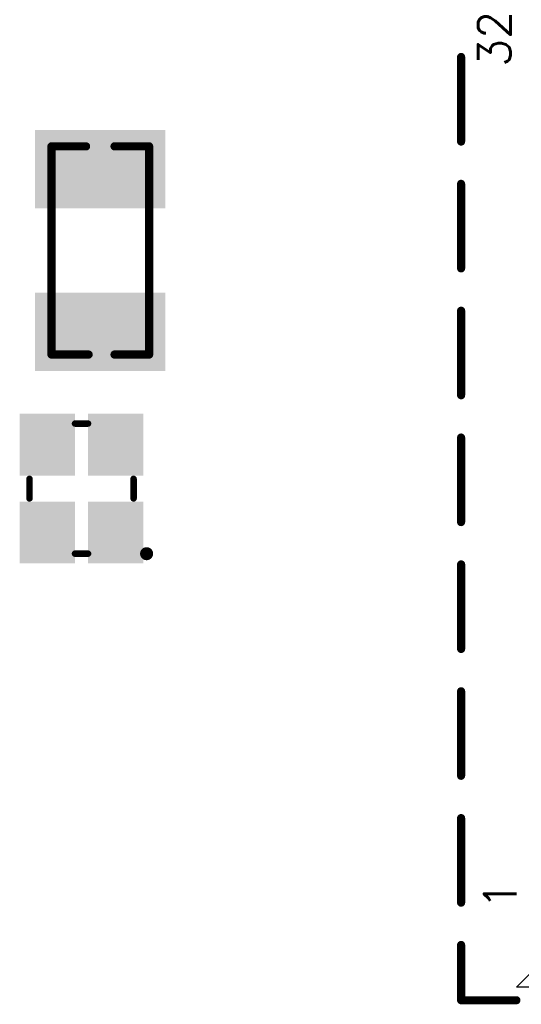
# Model space of a CAD drawing. Header units: millimetres. Extents: x 33.87 to 37.32, y 19.03 to 21.28.
# Tile 5 of 19: x 34.7 to 35.01, y 19.87 to 20.47. Entities that reach past the tile are written whole.
import ezdxf

# ---------------------------------------------------------------- set-up
doc = ezdxf.new("R2010")
doc.units = ezdxf.units.MM
doc.header["$MEASUREMENT"] = 0
for name, color, linetype in [('TopLayer', 1, 'Continuous'), ('TopOverlay', 2, 'Continuous'), ('TopPaste', 8, 'Continuous'), ('TopSolder', 216, 'Continuous')]:
    doc.layers.add(name, color=color, linetype=linetype)
doc.styles.get("Standard").update_dxf_attribs({"font": 'txt', "bigfont": 'AllInOneBig.shx'})

# ---------------------------------------------------------------- blocks, each defined once
blk = doc.blocks.new('SMD2016_4P_2')
at = {"layer": 'TopLayer'}
for points in [[(-0.00984, 0.03543), (-0.04331, 0.03543), (-0.00984, 0.00591), (-0.04331, 0.00591)], [(0.04331, 0.03543), (0.00984, 0.03543), (0.04331, 0.00591), (0.00984, 0.00591)], [(-0.00984, -0.00591), (-0.04331, -0.00591), (-0.00984, -0.03543), (-0.04331, -0.03543)], [(0.04331, -0.00591), (0.00984, -0.00591), (0.04331, -0.03543), (0.00984, -0.03543)]]:
    blk.add_solid(points, dxfattribs=at)
at = {"layer": 'TopOverlay'}
for points, const_width in [([(0.04134, 0.03937, 1), (0.0374, 0.03937, 1)], 0.00394), ([(0.03642, 0.03937, 1), (0.03839, 0.03937, 1)], 0.00197), ([(0.04035, 0.03937, 1), (0.04232, 0.03937, 1)], 0.00197), ([(-0.00689, 0.0315, 1), (-0.00492, 0.0315, 1)], 0.00197), ([(0.00492, 0.0315, 1), (0.00689, 0.0315, 1)], 0.00197), ([(-0.04035, 0.00394, 1), (-0.03839, 0.00394, 1)], 0.00197), ([(0.03839, 0.00394, 1), (0.04035, 0.00394, 1)], 0.00197), ([(-0.04035, -0.00394, 1), (-0.03839, -0.00394, 1)], 0.00197), ([(0.03839, -0.00394, 1), (0.04035, -0.00394, 1)], 0.00197), ([(-0.00689, -0.0315, 1), (-0.00492, -0.0315, 1)], 0.00197), ([(0.00492, -0.0315, 1), (0.00689, -0.0315, 1)], 0.00197)]:
    blk.add_lwpolyline(points, format="xyb", close=True, dxfattribs=dict(at, const_width=const_width))
at = {"layer": 'TopOverlay', "const_width": 0.00394}
for points in [[(-0.00591, 0.0315), (0.00591, 0.0315)], [(-0.03937, 0.00394), (-0.03937, -0.00394)], [(0.03937, 0.00394), (0.03937, -0.00394)], [(-0.00591, -0.0315), (0.00591, -0.0315)]]:
    blk.add_lwpolyline(points, dxfattribs=at)
at = {"layer": 'TopPaste'}
for points in [[(-0.00984, 0.03543), (-0.04331, 0.03543), (-0.00984, 0.00591), (-0.04331, 0.00591)], [(0.04331, 0.03543), (0.00984, 0.03543), (0.04331, 0.00591), (0.00984, 0.00591)], [(-0.00984, -0.00591), (-0.04331, -0.00591), (-0.00984, -0.03543), (-0.04331, -0.03543)], [(0.04331, -0.00591), (0.00984, -0.00591), (0.04331, -0.03543), (0.00984, -0.03543)]]:
    blk.add_solid(points, dxfattribs=at)
at = {"layer": 'TopSolder'}
for points in [[(-0.00787, 0.0374), (-0.04528, 0.0374), (-0.00787, 0.00394), (-0.04528, 0.00394)], [(0.04528, 0.0374), (0.00787, 0.0374), (0.04528, 0.00394), (0.00787, 0.00394)], [(-0.00787, -0.00394), (-0.04528, -0.00394), (-0.00787, -0.0374), (-0.04528, -0.0374)], [(0.04528, -0.00394), (0.00787, -0.00394), (0.04528, -0.0374), (0.00787, -0.0374)]]:
    blk.add_solid(points, dxfattribs=at)
blk = doc.blocks.new('BGA491_14R0X14R0X1R00_RV1126B__37')
at = {"layer": 'TopOverlay'}
for p, q in [((-0.30709, 0.2815), (-0.30709, 0.2815)), ((-0.30709, 0.2815), (-0.2815, 0.25591)), ((-0.30709, 0.23031), (-0.30709, 0.2815))]:
    blk.add_line(p, q, dxfattribs=at)
at = {"layer": 'TopOverlay', "const_width": 0.00492}
for points in [[(-0.31496, 0.2815), (-0.31496, 0.31496)], [(-0.2815, 0.31496), (-0.31496, 0.31496)], [(-0.20472, 0.31496), (-0.25591, 0.31496)], [(-0.12795, 0.31496), (-0.17913, 0.31496)], [(-0.05118, 0.31496), (-0.10236, 0.31496)], [(0.02559, 0.31496), (-0.02559, 0.31496)], [(0.10236, 0.31496), (0.05118, 0.31496)], [(0.17913, 0.31496), (0.12795, 0.31496)], [(0.25591, 0.31496), (0.20472, 0.31496)]]:
    blk.add_lwpolyline(points, dxfattribs=at)
at = {"layer": 'TopOverlay', "const_width": 0.00246}
for points in [[(-0.31619, 0.31496, 1), (-0.31373, 0.31496, 1)], [(-0.31619, 0.31496, 1), (-0.31373, 0.31496, 1)], [(-0.28273, 0.31496, 1), (-0.28027, 0.31496, 1)], [(-0.25714, 0.31496, 1), (-0.25468, 0.31496, 1)], [(-0.20595, 0.31496, 1), (-0.20349, 0.31496, 1)], [(-0.18036, 0.31496, 1), (-0.1779, 0.31496, 1)], [(-0.12918, 0.31496, 1), (-0.12672, 0.31496, 1)], [(-0.10359, 0.31496, 1), (-0.10113, 0.31496, 1)], [(-0.05241, 0.31496, 1), (-0.04995, 0.31496, 1)], [(-0.02682, 0.31496, 1), (-0.02436, 0.31496, 1)], [(0.02436, 0.31496, 1), (0.02682, 0.31496, 1)], [(0.04995, 0.31496, 1), (0.05241, 0.31496, 1)], [(0.10113, 0.31496, 1), (0.10359, 0.31496, 1)], [(0.12672, 0.31496, 1), (0.12918, 0.31496, 1)], [(0.1779, 0.31496, 1), (0.18036, 0.31496, 1)], [(0.20349, 0.31496, 1), (0.20595, 0.31496, 1)], [(0.25468, 0.31496, 1), (0.25714, 0.31496, 1)], [(-0.31619, 0.2815, 1), (-0.31373, 0.2815, 1)]]:
    blk.add_lwpolyline(points, format="xyb", close=True, dxfattribs=at)
at = {"layer": 'TopOverlay'}
for s, p in [('32', (0.25, 0.285)), ('1', (-0.25984, 0.2815))]:
    blk.add_text(s, height=0.01969, dxfattribs=at).set_placement(p)
blk = doc.blocks.new('CRY2_3R20_1R50_0R90_51')
at = {"layer": 'TopLayer'}
for points in [[(-0.068894, 0.035435), (-0.068894, -0.035435), (-0.029524, 0.035435), (-0.029524, -0.035435)], [(0.029524, 0.035435), (0.029524, -0.035435), (0.068894, 0.035435), (0.068894, -0.035435)]]:
    blk.add_solid(points, dxfattribs=at)
at = {"layer": 'TopOverlay', "const_width": 0.005}
for points in [[(-0.062992, 0.029531), (-0.062992, 0.008634)], [(-0.062992, 0.029531), (0.062992, 0.029531)], [(0.062992, 0.029531), (0.062992, 0.008634)], [(0.062992, -0.007091), (0.062992, -0.029531)], [(-0.062992, -0.008642), (-0.062992, -0.029531)], [(-0.062992, -0.029531), (0.062992, -0.029531)]]:
    blk.add_lwpolyline(points, dxfattribs=at)
at = {"layer": 'TopOverlay', "const_width": 0.0025}
for points in [[(-0.064242, 0.029531, 1), (-0.061742, 0.029531, 1)], [(-0.064242, 0.029531, 1), (-0.061742, 0.029531, 1)], [(0.061742, 0.029531, 1), (0.064242, 0.029531, 1)], [(0.061742, 0.029531, 1), (0.064242, 0.029531, 1)], [(-0.064242, 0.008634, 1), (-0.061742, 0.008634, 1)], [(0.061742, 0.008634, 1), (0.064242, 0.008634, 1)], [(0.061742, -0.007091, 1), (0.064242, -0.007091, 1)], [(-0.064242, -0.008642, 1), (-0.061742, -0.008642, 1)], [(-0.064242, -0.029531, 1), (-0.061742, -0.029531, 1)], [(-0.064242, -0.029531, 1), (-0.061742, -0.029531, 1)], [(0.061742, -0.029531, 1), (0.064242, -0.029531, 1)], [(0.061742, -0.029531, 1), (0.064242, -0.029531, 1)]]:
    blk.add_lwpolyline(points, format="xyb", close=True, dxfattribs=at)
at = {"layer": 'TopPaste'}
for points in [[(-0.068894, 0.035435), (-0.068894, -0.035435), (-0.029524, 0.035435), (-0.029524, -0.035435)], [(0.029524, 0.035435), (0.029524, -0.035435), (0.068894, 0.035435), (0.068894, -0.035435)]]:
    blk.add_solid(points, dxfattribs=at)
at = {"layer": 'TopSolder'}
for points in [[(-0.072894, 0.039435), (-0.072894, -0.039435), (-0.025524, 0.039435), (-0.025524, -0.039435)], [(0.025524, 0.039435), (0.025524, -0.039435), (0.072894, 0.039435), (0.072894, -0.039435)]]:
    blk.add_solid(points, dxfattribs=at)

msp = doc.modelspace()

# ---------------------------------------------------------------- block references
for name, p, rotation in [('BGA491_14R0X14R0X1R00_RV1126B__37', (35.28674, 20.19234), 90), ('CRY2_3R20_1R50_0R90_51', (34.75349, 20.33116), 270), ('SMD2016_4P_2', (34.74213, 20.18701), 270)]:
    msp.add_blockref(name, p, dxfattribs=dict(rotation=rotation))

doc.saveas('drawing.dxf')
